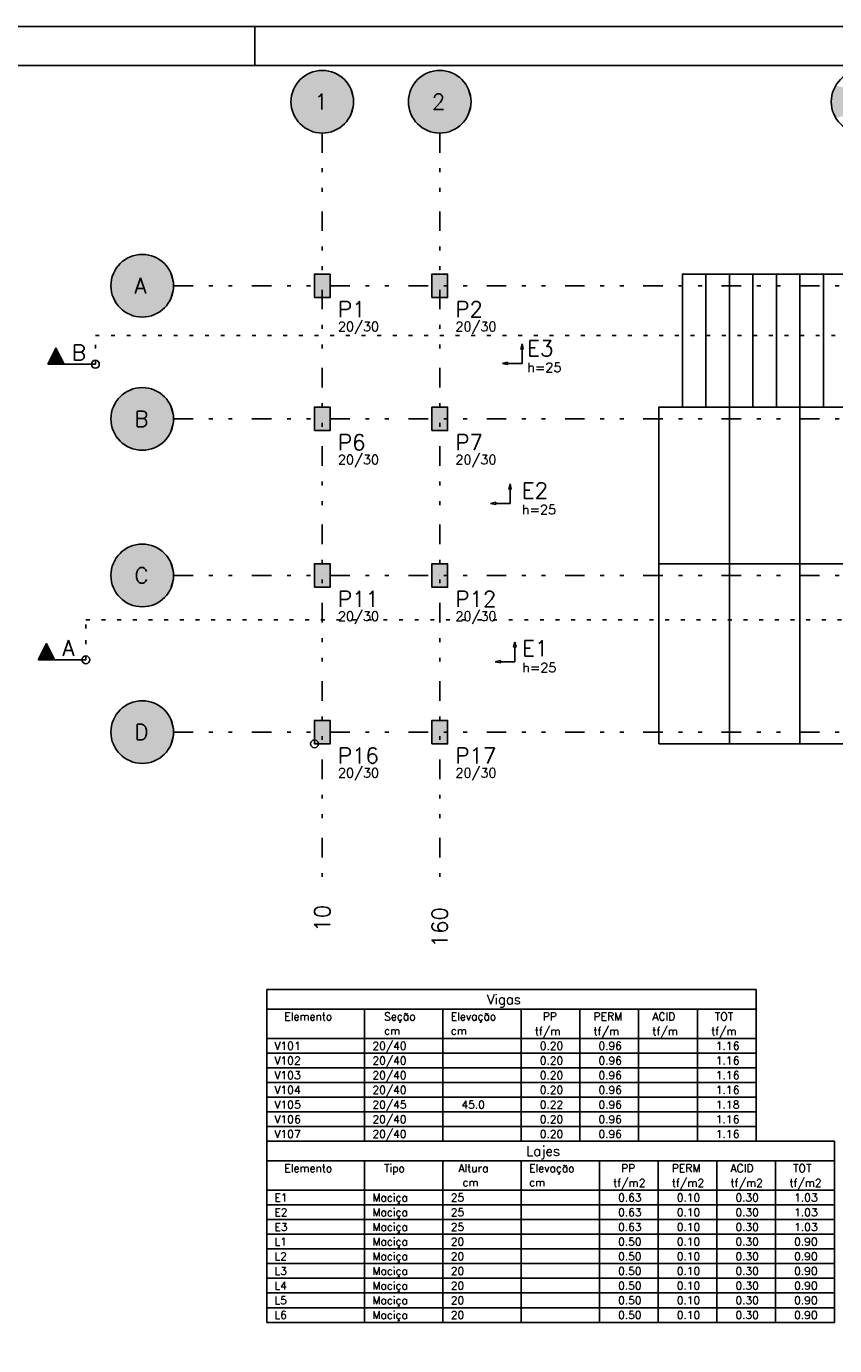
# Model space of a CAD drawing. Extents: x 0 to 84.1, y 0 to 59.4.
# Tile 8 of 9: x 41.3 to 61.9, y 25.7 to 59.4. Entities that reach past the tile are written whole.
import ezdxf

# ---------------------------------------------------------------- set-up
doc = ezdxf.new("R2010")
doc.units = 0
doc.header["$MEASUREMENT"] = 0
doc.linetypes.add('ESTILO_TQS_0002', pattern=[0.4, 0.1, -0.3])
doc.linetypes.add('ESTILO_TQS_0004', pattern=[2, 0.5, -0.4, 0.1, -0.4, 0.1, -0.5])
for name, color, linetype in [('1', 1, 'CONTINUOUS'), ('2', 2, 'CONTINUOUS'), ('3', 3, 'CONTINUOUS'), ('4', 4, 'CONTINUOUS'), ('6', 6, 'CONTINUOUS'), ('9', 9, 'CONTINUOUS')]:
    doc.layers.add(name, color=color, linetype=linetype)
doc.styles.get("Standard").update_dxf_attribs({"font": 'ROMANS.SHX'})

msp = doc.modelspace()

# ---------------------------------------------------------------- linework, layer by layer
at = {"layer": '1', "linetype": 'ESTILO_TQS_0004'}
for p, q in [((48.82252, 56.67428), (48.82252, 37.47428)), ((51.82252, 56.67428), (51.82252, 37.47428)), ((45.02252, 52.77428), (78.62252, 52.77428)), ((45.02252, 49.37428), (78.62252, 49.37428)), ((45.02252, 45.37428), (78.62252, 45.37428)), ((45.02252, 41.37428), (78.62252, 41.37428))]:
    msp.add_line(p, q, dxfattribs=at)
at = {"layer": '1', "linetype": 'Continuous'}
for p, q in [((48.82252, 52.77428), (48.82252, 52.77428)), ((51.82252, 52.77428), (51.82252, 52.77428)), ((53.924751, 51.291676), (53.893863, 51.159268)), ((53.924751, 51.291676), (53.95564, 51.159268)), ((53.893863, 51.159268), (53.95564, 51.159268)), ((53.924751, 51.159268), (53.924751, 50.791676)), ((53.424751, 50.791676), (53.557159, 50.822562)), ((53.424751, 50.791676), (53.557159, 50.760791)), ((53.557159, 50.760791), (53.557159, 50.822562)), ((53.557159, 50.791676), (53.924751, 50.791676)), ((48.82252, 49.37428), (48.82252, 49.37428)), ((51.82252, 49.37428), (51.82252, 49.37428)), ((53.619431, 47.714933), (53.588543, 47.582525)), ((53.588543, 47.582525), (53.65032, 47.582525)), ((53.619431, 47.714933), (53.65032, 47.582525)), ((53.619431, 47.582525), (53.619431, 47.214933)), ((53.119431, 47.214933), (53.251839, 47.245819)), ((53.119431, 47.214933), (53.251839, 47.184048)), ((53.251839, 47.184048), (53.251839, 47.245819)), ((53.251839, 47.214933), (53.619431, 47.214933)), ((48.82252, 45.37428), (48.82252, 45.37428)), ((51.82252, 45.37428), (51.82252, 45.37428)), ((53.740659, 43.672077), (53.70977, 43.539669)), ((53.70977, 43.539669), (53.771547, 43.539669)), ((53.740659, 43.672077), (53.771547, 43.539669)), ((53.740659, 43.539669), (53.740659, 43.172077)), ((53.240659, 43.172077), (53.373067, 43.202963)), ((53.240659, 43.172077), (53.373067, 43.141192)), ((53.373067, 43.141192), (53.373067, 43.202963)), ((53.373067, 43.172077), (53.740659, 43.172077)), ((48.82252, 41.37428), (48.82252, 41.37428)), ((51.82252, 41.37428), (51.82252, 41.37428)), ((47.402094, 34.797054), (47.402094, 33.547054)), ((47.402094, 34.797054), (59.902094, 34.797054)), ((59.902094, 34.797054), (59.902094, 33.547054)), ((47.402094, 34.297054), (59.902094, 34.297054)), ((49.902094, 34.297054), (49.902094, 33.547054)), ((51.902094, 34.297054), (51.902094, 33.547054)), ((53.902094, 34.297054), (53.902094, 33.547054)), ((55.402094, 34.297054), (55.402094, 33.547054)), ((56.902094, 34.297054), (56.902094, 33.547054)), ((58.402094, 34.297054), (58.402094, 33.547054)), ((47.402094, 33.547054), (59.902094, 33.547054)), ((47.402094, 33.172054), (47.402094, 33.547054)), ((49.902094, 33.547054), (49.902094, 33.172054)), ((51.902094, 33.547054), (51.902094, 33.172054)), ((53.902094, 33.547054), (53.902094, 33.172054)), ((55.402094, 33.547054), (55.402094, 33.172054)), ((56.902094, 33.547054), (56.902094, 33.172054)), ((58.402094, 33.547054), (58.402094, 33.172054)), ((59.902094, 33.547054), (59.902094, 33.172054)), ((47.402094, 33.172054), (59.902094, 33.172054)), ((47.402094, 32.797054), (47.402094, 33.172054)), ((49.902094, 33.172054), (49.902094, 32.797054)), ((51.902094, 33.172054), (51.902094, 32.797054)), ((53.902094, 33.172054), (53.902094, 32.797054)), ((55.402094, 33.172054), (55.402094, 32.797054)), ((56.902094, 33.172054), (56.902094, 32.797054)), ((58.402094, 33.172054), (58.402094, 32.797054)), ((59.902094, 33.172054), (59.902094, 32.797054)), ((47.402094, 32.797054), (59.902094, 32.797054)), ((47.402094, 32.422054), (47.402094, 32.797054)), ((49.902094, 32.797054), (49.902094, 32.422054)), ((51.902094, 32.797054), (51.902094, 32.422054)), ((53.902094, 32.797054), (53.902094, 32.422054)), ((55.402094, 32.797054), (55.402094, 32.422054)), ((56.902094, 32.797054), (56.902094, 32.422054)), ((58.402094, 32.797054), (58.402094, 32.422054)), ((59.902094, 32.797054), (59.902094, 32.422054)), ((47.402094, 32.422054), (59.902094, 32.422054)), ((47.402094, 32.047054), (47.402094, 32.422054)), ((49.902094, 32.422054), (49.902094, 32.047054)), ((51.902094, 32.422054), (51.902094, 32.047054)), ((53.902094, 32.422054), (53.902094, 32.047054)), ((55.402094, 32.422054), (55.402094, 32.047054)), ((56.902094, 32.422054), (56.902094, 32.047054)), ((58.402094, 32.422054), (58.402094, 32.047054)), ((59.902094, 32.422054), (59.902094, 32.047054)), ((47.402094, 32.047054), (59.902094, 32.047054)), ((47.402094, 31.672054), (47.402094, 32.047054)), ((49.902094, 32.047054), (49.902094, 31.672054)), ((51.902094, 32.047054), (51.902094, 31.672054)), ((53.902094, 32.047054), (53.902094, 31.672054)), ((55.402094, 32.047054), (55.402094, 31.672054)), ((56.902094, 32.047054), (56.902094, 31.672054)), ((58.402094, 32.047054), (58.402094, 31.672054)), ((59.902094, 32.047054), (59.902094, 31.672054)), ((47.402094, 31.672054), (59.902094, 31.672054)), ((47.402094, 31.297054), (47.402094, 31.672054)), ((49.902094, 31.672054), (49.902094, 31.297054)), ((51.902094, 31.672054), (51.902094, 31.297054)), ((53.902094, 31.672054), (53.902094, 31.297054)), ((55.402094, 31.672054), (55.402094, 31.297054)), ((56.902094, 31.672054), (56.902094, 31.297054)), ((58.402094, 31.672054), (58.402094, 31.297054)), ((59.902094, 31.672054), (59.902094, 31.297054)), ((47.402094, 31.297054), (59.902094, 31.297054)), ((47.402094, 30.922054), (47.402094, 31.297054)), ((49.902094, 31.297054), (49.902094, 30.922054)), ((51.902094, 31.297054), (51.902094, 30.922054)), ((53.902094, 31.297054), (53.902094, 30.922054)), ((55.402094, 31.297054), (55.402094, 30.922054)), ((56.902094, 31.297054), (56.902094, 30.922054)), ((58.402094, 31.297054), (58.402094, 30.922054)), ((59.902094, 31.297054), (59.902094, 30.922054)), ((47.402094, 30.922054), (59.902094, 30.922054)), ((47.402094, 30.922054), (47.402094, 29.672054)), ((47.402094, 30.922054), (61.902094, 30.922054)), ((61.902094, 30.922054), (61.902094, 29.672054)), ((47.402094, 30.422054), (61.902094, 30.422054)), ((49.902094, 30.422054), (49.902094, 29.672054)), ((51.902094, 30.422054), (51.902094, 29.672054)), ((53.902094, 30.422054), (53.902094, 29.672054)), ((55.902094, 30.422054), (55.902094, 29.672054)), ((57.402094, 30.422054), (57.402094, 29.672054)), ((58.902094, 30.422054), (58.902094, 29.672054)), ((60.402094, 30.422054), (60.402094, 29.672054)), ((47.402094, 29.672054), (61.902094, 29.672054)), ((47.402094, 29.297054), (47.402094, 29.672054)), ((49.902094, 29.672054), (49.902094, 29.297054)), ((51.902094, 29.672054), (51.902094, 29.297054)), ((53.902094, 29.672054), (53.902094, 29.297054)), ((55.902094, 29.672054), (55.902094, 29.297054)), ((57.402094, 29.672054), (57.402094, 29.297054)), ((58.902094, 29.672054), (58.902094, 29.297054)), ((60.402094, 29.672054), (60.402094, 29.297054)), ((61.902094, 29.672054), (61.902094, 29.297054)), ((47.402094, 29.297054), (61.902094, 29.297054)), ((47.402094, 28.922054), (47.402094, 29.297054)), ((49.902094, 29.297054), (49.902094, 28.922054)), ((51.902094, 29.297054), (51.902094, 28.922054)), ((53.902094, 29.297054), (53.902094, 28.922054)), ((55.902094, 29.297054), (55.902094, 28.922054)), ((57.402094, 29.297054), (57.402094, 28.922054)), ((58.902094, 29.297054), (58.902094, 28.922054)), ((60.402094, 29.297054), (60.402094, 28.922054)), ((61.902094, 29.297054), (61.902094, 28.922054)), ((47.402094, 28.922054), (61.902094, 28.922054)), ((47.402094, 28.547054), (47.402094, 28.922054)), ((49.902094, 28.922054), (49.902094, 28.547054)), ((51.902094, 28.922054), (51.902094, 28.547054)), ((53.902094, 28.922054), (53.902094, 28.547054)), ((55.902094, 28.922054), (55.902094, 28.547054)), ((57.402094, 28.922054), (57.402094, 28.547054)), ((58.902094, 28.922054), (58.902094, 28.547054)), ((60.402094, 28.922054), (60.402094, 28.547054)), ((61.902094, 28.922054), (61.902094, 28.547054)), ((47.402094, 28.547054), (61.902094, 28.547054)), ((47.402094, 28.172054), (47.402094, 28.547054)), ((49.902094, 28.547054), (49.902094, 28.172054)), ((51.902094, 28.547054), (51.902094, 28.172054)), ((53.902094, 28.547054), (53.902094, 28.172054)), ((55.902094, 28.547054), (55.902094, 28.172054)), ((57.402094, 28.547054), (57.402094, 28.172054)), ((58.902094, 28.547054), (58.902094, 28.172054)), ((60.402094, 28.547054), (60.402094, 28.172054)), ((61.902094, 28.547054), (61.902094, 28.172054)), ((47.402094, 28.172054), (61.902094, 28.172054)), ((47.402094, 27.797054), (47.402094, 28.172054)), ((49.902094, 28.172054), (49.902094, 27.797054)), ((51.902094, 28.172054), (51.902094, 27.797054)), ((53.902094, 28.172054), (53.902094, 27.797054)), ((55.902094, 28.172054), (55.902094, 27.797054)), ((57.402094, 28.172054), (57.402094, 27.797054)), ((58.902094, 28.172054), (58.902094, 27.797054)), ((60.402094, 28.172054), (60.402094, 27.797054)), ((61.902094, 28.172054), (61.902094, 27.797054)), ((47.402094, 27.797054), (61.902094, 27.797054)), ((47.402094, 27.422054), (47.402094, 27.797054)), ((49.902094, 27.797054), (49.902094, 27.422054)), ((51.902094, 27.797054), (51.902094, 27.422054)), ((53.902094, 27.797054), (53.902094, 27.422054)), ((55.902094, 27.797054), (55.902094, 27.422054)), ((57.402094, 27.797054), (57.402094, 27.422054)), ((58.902094, 27.797054), (58.902094, 27.422054)), ((60.402094, 27.797054), (60.402094, 27.422054)), ((61.902094, 27.797054), (61.902094, 27.422054)), ((47.402094, 27.422054), (61.902094, 27.422054)), ((47.402094, 27.047054), (47.402094, 27.422054)), ((49.902094, 27.422054), (49.902094, 27.047054)), ((51.902094, 27.422054), (51.902094, 27.047054)), ((53.902094, 27.422054), (53.902094, 27.047054)), ((55.902094, 27.422054), (55.902094, 27.047054)), ((57.402094, 27.422054), (57.402094, 27.047054)), ((58.902094, 27.422054), (58.902094, 27.047054)), ((60.402094, 27.422054), (60.402094, 27.047054)), ((61.902094, 27.422054), (61.902094, 27.047054)), ((47.402094, 27.047054), (61.902094, 27.047054)), ((47.402094, 26.672054), (47.402094, 27.047054)), ((49.902094, 27.047054), (49.902094, 26.672054)), ((51.902094, 27.047054), (51.902094, 26.672054)), ((53.902094, 27.047054), (53.902094, 26.672054)), ((55.902094, 27.047054), (55.902094, 26.672054)), ((57.402094, 27.047054), (57.402094, 26.672054)), ((58.902094, 27.047054), (58.902094, 26.672054)), ((60.402094, 27.047054), (60.402094, 26.672054)), ((61.902094, 27.047054), (61.902094, 26.672054)), ((47.402094, 26.672054), (61.902094, 26.672054)), ((47.402094, 26.297054), (47.402094, 26.672054)), ((49.902094, 26.672054), (49.902094, 26.297054)), ((51.902094, 26.672054), (51.902094, 26.297054)), ((53.902094, 26.672054), (53.902094, 26.297054)), ((55.902094, 26.672054), (55.902094, 26.297054)), ((57.402094, 26.672054), (57.402094, 26.297054)), ((58.902094, 26.672054), (58.902094, 26.297054)), ((60.402094, 26.672054), (60.402094, 26.297054)), ((61.902094, 26.672054), (61.902094, 26.297054)), ((47.402094, 26.297054), (61.902094, 26.297054))]:
    msp.add_line(p, q, dxfattribs=at)
for points in [[(58.02252, 49.67428), (58.02252, 53.07428), (58.62252, 53.07428), (58.62252, 49.67428), (58.02252, 49.67428)], [(58.62252, 49.67428), (58.62252, 53.07428), (59.22252, 53.07428), (59.22252, 49.67428), (58.62252, 49.67428)], [(59.22252, 49.67428), (59.22252, 53.07428), (59.82252, 53.07428), (59.82252, 49.67428), (59.22252, 49.67428)], [(59.82252, 49.67428), (59.82252, 53.07428), (60.42252, 53.07428), (60.42252, 49.67428), (59.82252, 49.67428)], [(60.42252, 49.67428), (60.42252, 53.07428), (61.02252, 53.07428), (61.02252, 49.67428), (60.42252, 49.67428)], [(61.02252, 49.67428), (61.02252, 53.07428), (61.62252, 53.07428), (61.62252, 49.67428), (61.02252, 49.67428)], [(61.62252, 49.67428), (61.62252, 53.07428), (62.22252, 53.07428), (62.22252, 49.67428), (61.62252, 49.67428)], [(57.42252, 45.67428), (57.42252, 49.67428), (59.22252, 49.67428), (59.22252, 45.67428), (57.42252, 45.67428)], [(59.22252, 45.67428), (59.22252, 49.67428), (61.02252, 49.67428), (61.02252, 45.67428), (59.22252, 45.67428)], [(61.02252, 45.67428), (61.02252, 49.67428), (62.82252, 49.67428), (62.82252, 45.67428), (61.02252, 45.67428)], [(57.42252, 41.07428), (57.42252, 45.67428), (59.22252, 45.67428), (59.22252, 41.07428), (57.42252, 41.07428)], [(59.22252, 41.07428), (59.22252, 45.67428), (61.02252, 45.67428), (61.02252, 41.07428), (59.22252, 41.07428)], [(61.02252, 41.07428), (61.02252, 45.67428), (62.82252, 45.67428), (62.82252, 41.07428), (61.02252, 41.07428)]]:
    msp.add_lwpolyline(points, dxfattribs=at)
for centre in [(43.02677, 50.770008), (42.783258, 43.221124), (48.62252, 41.07428), (48.62252, 41.07428)]:
    msp.add_circle(centre, 0.1, dxfattribs=at)
at = {"layer": '2', "linetype": 'Continuous'}
for p, q in [((84.100006, 59.400002), (0, 59.400002)), ((47.100006, 58.400002), (47.100006, 59.400002))]:
    msp.add_line(p, q, dxfattribs=at)
msp.add_lwpolyline([(83.100006, 1), (2.5, 1), (2.5, 58.400002), (83.100006, 58.400002), (83.100006, 1)], dxfattribs=at)
for centre in [(48.82252, 57.47428), (51.82252, 57.47428), (62.62252, 57.47428), (44.22252, 52.77428), (44.22252, 49.37428), (44.22252, 45.37428), (44.22252, 41.37428)]:
    msp.add_circle(centre, 0.8, dxfattribs=at)
at = {"layer": '3', "linetype": 'ESTILO_TQS_0002'}
for p, q in [((43.02677, 51.500545), (81.745237, 51.500545)), ((43.02677, 50.770008), (43.02677, 51.500545)), ((42.783258, 44.243876), (81.696534, 44.243876)), ((42.783258, 43.221124), (42.783258, 44.243876))]:
    msp.add_line(p, q, dxfattribs=at)
at = {"layer": '3', "linetype": 'Continuous'}
for p, q in [((41.810815, 50.770008), (42.018231, 51.18484)), ((41.813636, 50.771746), (42.018231, 51.180938)), ((41.876588, 50.897648), (42.159875, 50.897648)), ((41.892545, 50.929559), (42.143919, 50.929559)), ((41.9085, 50.961469), (42.127964, 50.961469)), ((41.924359, 50.99319), (42.11201, 50.993377)), ((41.940409, 51.025289), (42.096054, 51.025289)), ((41.956363, 51.057199), (42.080099, 51.057199)), ((41.972317, 51.089109), (42.064144, 51.089109)), ((41.988273, 51.12102), (42.048189, 51.12102)), ((42.004227, 51.15293), (42.032234, 51.15293)), ((42.018231, 51.18484), (42.224778, 50.771746)), ((42.018231, 51.180937), (42.222827, 50.771747)), ((43.02677, 50.770008), (41.810815, 50.770008)), ((41.813636, 50.771747), (43.02677, 50.771747)), ((41.828722, 50.801918), (42.207741, 50.801918)), ((41.844678, 50.833828), (42.191786, 50.833828)), ((41.860633, 50.865738), (42.17583, 50.865738)), ((41.567303, 43.221124), (41.774718, 43.635956)), ((41.570124, 43.222862), (41.774718, 43.632054)), ((41.696897, 43.476405), (41.852542, 43.476405)), ((41.712851, 43.508315), (41.836587, 43.508315)), ((41.728805, 43.540225), (41.820632, 43.540225)), ((41.74476, 43.572136), (41.804677, 43.572136)), ((41.760715, 43.604046), (41.788722, 43.604046)), ((41.774718, 43.635956), (41.981265, 43.222862)), ((41.774718, 43.632053), (41.979314, 43.222863)), ((42.783258, 43.221124), (41.567303, 43.221124)), ((41.570124, 43.222863), (42.783258, 43.222863)), ((41.58521, 43.253034), (41.964229, 43.253034)), ((41.601166, 43.284944), (41.948273, 43.284944)), ((41.617121, 43.316854), (41.932318, 43.316854)), ((41.633076, 43.348764), (41.916362, 43.348764)), ((41.649033, 43.380675), (41.900406, 43.380675)), ((41.664988, 43.412585), (41.884451, 43.412585)), ((41.680846, 43.444306), (41.868497, 43.444493))]:
    msp.add_line(p, q, dxfattribs=at)
for points in [[(41.813636, 50.771747), (42.018231, 51.180937), (42.222827, 50.771747), (41.813636, 50.771747)], [(41.570124, 43.222863), (41.774718, 43.632053), (41.979314, 43.222863), (41.570124, 43.222863)]]:
    msp.add_lwpolyline(points, dxfattribs=at)
at = {"layer": '6', "linetype": 'Continuous'}
for points in [[(48.62252, 52.47428), (49.02252, 52.47428), (49.02252, 53.07428), (48.62252, 53.07428), (48.62252, 52.47428)], [(51.62252, 52.47428), (52.02252, 52.47428), (52.02252, 53.07428), (51.62252, 53.07428), (51.62252, 52.47428)], [(48.62252, 49.07428), (49.02252, 49.07428), (49.02252, 49.67428), (48.62252, 49.67428), (48.62252, 49.07428)], [(51.62252, 49.07428), (52.02252, 49.07428), (52.02252, 49.67428), (51.62252, 49.67428), (51.62252, 49.07428)], [(48.62252, 45.07428), (49.02252, 45.07428), (49.02252, 45.67428), (48.62252, 45.67428), (48.62252, 45.07428)], [(51.62252, 45.07428), (52.02252, 45.07428), (52.02252, 45.67428), (51.62252, 45.67428), (51.62252, 45.07428)], [(48.62252, 41.07428), (49.02252, 41.07428), (49.02252, 41.67428), (48.62252, 41.67428), (48.62252, 41.07428)], [(51.62252, 41.07428), (52.02252, 41.07428), (52.02252, 41.67428), (51.62252, 41.67428), (51.62252, 41.07428)]]:
    msp.add_lwpolyline(points, dxfattribs=at)
at = {"layer": '9', "linetype": 'Continuous'}
for points in [[(49.62252, 57.47428), (48.201951, 57.97915), (48.138984, 57.889947)], [(49.62252, 57.47428), (48.276477, 58.058949), (48.201951, 57.97915)], [(49.62252, 57.47428), (48.361176, 58.127856), (48.276477, 58.058949)], [(49.62252, 57.47428), (48.454468, 58.184588), (48.361176, 58.127856)], [(49.62252, 57.47428), (48.554616, 58.228089), (48.454468, 58.184588)], [(49.62252, 57.47428), (48.659755, 58.257547), (48.554616, 58.228089)], [(49.62252, 57.47428), (48.767926, 58.272415), (48.659755, 58.257547)], [(49.62252, 57.47428), (48.877114, 58.272415), (48.767926, 58.272415)], [(49.62252, 57.47428), (48.985285, 58.257547), (48.877114, 58.272415)], [(49.62252, 57.47428), (49.090424, 58.228089), (48.985285, 58.257547)], [(49.62252, 57.47428), (49.190572, 58.184588), (49.090424, 58.228089)], [(49.62252, 57.47428), (49.283864, 58.127856), (49.190572, 58.184588)], [(49.62252, 57.47428), (49.368563, 58.058949), (49.283864, 58.127856)], [(49.62252, 57.47428), (49.443089, 57.97915), (49.368563, 58.058949)], [(49.62252, 57.47428), (49.506056, 57.889947), (49.443089, 57.97915)], [(52.62252, 57.47428), (51.201951, 57.97915), (51.138984, 57.889947)], [(52.62252, 57.47428), (51.276477, 58.058949), (51.201951, 57.97915)], [(52.62252, 57.47428), (51.361176, 58.127856), (51.276477, 58.058949)], [(52.62252, 57.47428), (51.454468, 58.184588), (51.361176, 58.127856)], [(52.62252, 57.47428), (51.554616, 58.228089), (51.454468, 58.184588)], [(52.62252, 57.47428), (51.659755, 58.257547), (51.554616, 58.228089)], [(52.62252, 57.47428), (51.767926, 58.272415), (51.659755, 58.257547)], [(52.62252, 57.47428), (51.877114, 58.272415), (51.767926, 58.272415)], [(52.62252, 57.47428), (51.985285, 58.257547), (51.877114, 58.272415)], [(52.62252, 57.47428), (52.090424, 58.228089), (51.985285, 58.257547)], [(52.62252, 57.47428), (52.190572, 58.184588), (52.090424, 58.228089)], [(52.62252, 57.47428), (52.283864, 58.127856), (52.190572, 58.184588)], [(52.62252, 57.47428), (52.368563, 58.058949), (52.283864, 58.127856)], [(52.62252, 57.47428), (52.443089, 57.97915), (52.368563, 58.058949)], [(52.62252, 57.47428), (52.506056, 57.889947), (52.443089, 57.97915)], [(49.62252, 57.47428), (48.052186, 57.690117), (48.029971, 57.583213)], [(49.62252, 57.47428), (48.088751, 57.793001), (48.052186, 57.690117)], [(49.62252, 57.47428), (48.138984, 57.889947), (48.088751, 57.793001)], [(49.62252, 57.47428), (49.556289, 57.793001), (49.506056, 57.889947)], [(49.62252, 57.47428), (49.592854, 57.690117), (49.556289, 57.793001)], [(49.62252, 57.47428), (49.615069, 57.583213), (49.592854, 57.690117)], [(52.62252, 57.47428), (51.052186, 57.690117), (51.029971, 57.583213)], [(52.62252, 57.47428), (51.088751, 57.793001), (51.052186, 57.690117)], [(52.62252, 57.47428), (51.138984, 57.889947), (51.088751, 57.793001)], [(52.62252, 57.47428), (52.556289, 57.793001), (52.506056, 57.889947)], [(52.62252, 57.47428), (52.592854, 57.690117), (52.556289, 57.793001)], [(52.62252, 57.47428), (52.615069, 57.583213), (52.592854, 57.690117)], [(63.42252, 57.47428), (61.852186, 57.690117), (61.829971, 57.583213)], [(63.42252, 57.47428), (61.888751, 57.793001), (61.852186, 57.690117)], [(63.42252, 57.47428), (61.938984, 57.889947), (61.888751, 57.793001)], [(49.62252, 57.47428), (48.029971, 57.583213), (48.02252, 57.47428)], [(49.62252, 57.47428), (48.02252, 57.47428), (48.029971, 57.365347)], [(49.62252, 57.47428), (48.029971, 57.365347), (48.052186, 57.258443)], [(49.62252, 57.47428), (48.052186, 57.258443), (48.088751, 57.155559)], [(49.62252, 57.47428), (48.088751, 57.155559), (48.138984, 57.058613)], [(49.62252, 57.47428), (48.138984, 57.058613), (48.201951, 56.96941)], [(49.62252, 57.47428), (48.201951, 56.96941), (48.276477, 56.889611)], [(49.62252, 57.47428), (48.276477, 56.889611), (48.361176, 56.820704)], [(49.62252, 57.47428), (48.361176, 56.820704), (48.454468, 56.763972)], [(49.62252, 57.47428), (48.454468, 56.763972), (48.554616, 56.720471)], [(49.62252, 57.47428), (48.554616, 56.720471), (48.659755, 56.691013)], [(49.62252, 57.47428), (48.659755, 56.691013), (48.767926, 56.676145)], [(49.62252, 57.47428), (48.767926, 56.676145), (48.877114, 56.676145)], [(49.62252, 57.47428), (48.877114, 56.676145), (48.985285, 56.691013)], [(49.62252, 57.47428), (48.985285, 56.691013), (49.090424, 56.720471)], [(49.62252, 57.47428), (49.090424, 56.720471), (49.190572, 56.763972)], [(49.62252, 57.47428), (49.190572, 56.763972), (49.283864, 56.820704)], [(49.62252, 57.47428), (49.283864, 56.820704), (49.368563, 56.889611)], [(49.62252, 57.47428), (49.368563, 56.889611), (49.443089, 56.96941)], [(49.62252, 57.47428), (49.443089, 56.96941), (49.506056, 57.058613)], [(49.62252, 57.47428), (49.506056, 57.058613), (49.556289, 57.155559)], [(49.62252, 57.47428), (49.556289, 57.155559), (49.592854, 57.258443)], [(49.62252, 57.47428), (49.592854, 57.258443), (49.615069, 57.365347)], [(49.62252, 57.47428), (49.615069, 57.365347), (49.62252, 57.47428)], [(52.62252, 57.47428), (51.029971, 57.583213), (51.02252, 57.47428)], [(52.62252, 57.47428), (51.02252, 57.47428), (51.029971, 57.365347)], [(52.62252, 57.47428), (51.029971, 57.365347), (51.052186, 57.258443)], [(52.62252, 57.47428), (51.052186, 57.258443), (51.088751, 57.155559)], [(52.62252, 57.47428), (51.088751, 57.155559), (51.138984, 57.058613)], [(52.62252, 57.47428), (51.138984, 57.058613), (51.201951, 56.96941)], [(52.62252, 57.47428), (51.201951, 56.96941), (51.276477, 56.889611)], [(52.62252, 57.47428), (51.276477, 56.889611), (51.361176, 56.820704)], [(52.62252, 57.47428), (51.361176, 56.820704), (51.454468, 56.763972)], [(52.62252, 57.47428), (51.454468, 56.763972), (51.554616, 56.720471)], [(52.62252, 57.47428), (51.554616, 56.720471), (51.659755, 56.691013)], [(52.62252, 57.47428), (51.659755, 56.691013), (51.767926, 56.676145)], [(52.62252, 57.47428), (51.767926, 56.676145), (51.877114, 56.676145)], [(52.62252, 57.47428), (51.877114, 56.676145), (51.985285, 56.691013)], [(52.62252, 57.47428), (51.985285, 56.691013), (52.090424, 56.720471)], [(52.62252, 57.47428), (52.090424, 56.720471), (52.190572, 56.763972)], [(52.62252, 57.47428), (52.190572, 56.763972), (52.283864, 56.820704)], [(52.62252, 57.47428), (52.283864, 56.820704), (52.368563, 56.889611)], [(52.62252, 57.47428), (52.368563, 56.889611), (52.443089, 56.96941)], [(52.62252, 57.47428), (52.443089, 56.96941), (52.506056, 57.058613)], [(52.62252, 57.47428), (52.506056, 57.058613), (52.556289, 57.155559)], [(52.62252, 57.47428), (52.556289, 57.155559), (52.592854, 57.258443)], [(52.62252, 57.47428), (52.592854, 57.258443), (52.615069, 57.365347)], [(52.62252, 57.47428), (52.615069, 57.365347), (52.62252, 57.47428)], [(63.42252, 57.47428), (61.829971, 57.583213), (61.82252, 57.47428)], [(63.42252, 57.47428), (61.82252, 57.47428), (61.829971, 57.365347)], [(63.42252, 57.47428), (61.829971, 57.365347), (61.852186, 57.258443)], [(63.42252, 57.47428), (61.852186, 57.258443), (61.888751, 57.155559)], [(63.42252, 57.47428), (61.888751, 57.155559), (61.938984, 57.058613)], [(45.02252, 52.77428), (43.601951, 53.27915), (43.538984, 53.189947)], [(45.02252, 52.77428), (43.676477, 53.358949), (43.601951, 53.27915)], [(45.02252, 52.77428), (43.761176, 53.427856), (43.676477, 53.358949)], [(45.02252, 52.77428), (43.854468, 53.484588), (43.761176, 53.427856)], [(45.02252, 52.77428), (43.954616, 53.528089), (43.854468, 53.484588)], [(45.02252, 52.77428), (44.059755, 53.557547), (43.954616, 53.528089)], [(45.02252, 52.77428), (44.167926, 53.572415), (44.059755, 53.557547)], [(45.02252, 52.77428), (44.277114, 53.572415), (44.167926, 53.572415)], [(45.02252, 52.77428), (44.385285, 53.557547), (44.277114, 53.572415)], [(45.02252, 52.77428), (44.490424, 53.528089), (44.385285, 53.557547)], [(45.02252, 52.77428), (44.590572, 53.484588), (44.490424, 53.528089)], [(45.02252, 52.77428), (44.683864, 53.427856), (44.590572, 53.484588)], [(45.02252, 52.77428), (44.768563, 53.358949), (44.683864, 53.427856)], [(45.02252, 52.77428), (44.843089, 53.27915), (44.768563, 53.358949)], [(45.02252, 52.77428), (44.906056, 53.189947), (44.843089, 53.27915)], [(45.02252, 52.77428), (43.452186, 52.990117), (43.429971, 52.883213)], [(45.02252, 52.77428), (43.488751, 53.093001), (43.452186, 52.990117)], [(45.02252, 52.77428), (43.538984, 53.189947), (43.488751, 53.093001)], [(45.02252, 52.77428), (44.956289, 53.093001), (44.906056, 53.189947)], [(45.02252, 52.77428), (44.992854, 52.990117), (44.956289, 53.093001)], [(45.02252, 52.77428), (45.015069, 52.883213), (44.992854, 52.990117)], [(48.62252, 52.47428), (49.02252, 52.47428), (49.02252, 53.07428)], [(48.62252, 52.47428), (49.02252, 53.07428), (48.62252, 53.07428)], [(48.62252, 52.47428), (48.62252, 53.07428), (48.62252, 52.47428)], [(51.62252, 52.47428), (52.02252, 52.47428), (52.02252, 53.07428)], [(51.62252, 52.47428), (52.02252, 53.07428), (51.62252, 53.07428)], [(51.62252, 52.47428), (51.62252, 53.07428), (51.62252, 52.47428)], [(45.02252, 52.77428), (43.429971, 52.883213), (43.42252, 52.77428)], [(45.02252, 52.77428), (43.42252, 52.77428), (43.429971, 52.665347)], [(45.02252, 52.77428), (43.429971, 52.665347), (43.452186, 52.558443)], [(45.02252, 52.77428), (43.452186, 52.558443), (43.488751, 52.455559)], [(45.02252, 52.77428), (43.488751, 52.455559), (43.538984, 52.358613)], [(45.02252, 52.77428), (43.538984, 52.358613), (43.601951, 52.26941)], [(45.02252, 52.77428), (43.601951, 52.26941), (43.676477, 52.189611)], [(45.02252, 52.77428), (43.676477, 52.189611), (43.761176, 52.120704)], [(45.02252, 52.77428), (43.761176, 52.120704), (43.854468, 52.063972)], [(45.02252, 52.77428), (43.854468, 52.063972), (43.954616, 52.020471)], [(45.02252, 52.77428), (43.954616, 52.020471), (44.059755, 51.991013)], [(45.02252, 52.77428), (44.059755, 51.991013), (44.167926, 51.976145)], [(45.02252, 52.77428), (44.167926, 51.976145), (44.277114, 51.976145)], [(45.02252, 52.77428), (44.277114, 51.976145), (44.385285, 51.991013)], [(45.02252, 52.77428), (44.385285, 51.991013), (44.490424, 52.020471)], [(45.02252, 52.77428), (44.490424, 52.020471), (44.590572, 52.063972)], [(45.02252, 52.77428), (44.590572, 52.063972), (44.683864, 52.120704)], [(45.02252, 52.77428), (44.683864, 52.120704), (44.768563, 52.189611)], [(45.02252, 52.77428), (44.768563, 52.189611), (44.843089, 52.26941)], [(45.02252, 52.77428), (44.843089, 52.26941), (44.906056, 52.358613)], [(45.02252, 52.77428), (44.906056, 52.358613), (44.956289, 52.455559)], [(45.02252, 52.77428), (44.956289, 52.455559), (44.992854, 52.558443)], [(45.02252, 52.77428), (44.992854, 52.558443), (45.015069, 52.665347)], [(45.02252, 52.77428), (45.015069, 52.665347), (45.02252, 52.77428)], [(45.02252, 49.37428), (43.601951, 49.87915), (43.538984, 49.789947)], [(45.02252, 49.37428), (43.676477, 49.958949), (43.601951, 49.87915)], [(45.02252, 49.37428), (43.761176, 50.027856), (43.676477, 49.958949)], [(45.02252, 49.37428), (43.854468, 50.084588), (43.761176, 50.027856)], [(45.02252, 49.37428), (43.954616, 50.128089), (43.854468, 50.084588)], [(45.02252, 49.37428), (44.059755, 50.157547), (43.954616, 50.128089)], [(45.02252, 49.37428), (44.167926, 50.172415), (44.059755, 50.157547)], [(45.02252, 49.37428), (44.277114, 50.172415), (44.167926, 50.172415)], [(45.02252, 49.37428), (44.385285, 50.157547), (44.277114, 50.172415)], [(45.02252, 49.37428), (44.490424, 50.128089), (44.385285, 50.157547)], [(45.02252, 49.37428), (44.590572, 50.084588), (44.490424, 50.128089)], [(45.02252, 49.37428), (44.683864, 50.027856), (44.590572, 50.084588)], [(45.02252, 49.37428), (44.768563, 49.958949), (44.683864, 50.027856)], [(45.02252, 49.37428), (44.843089, 49.87915), (44.768563, 49.958949)], [(45.02252, 49.37428), (44.906056, 49.789947), (44.843089, 49.87915)], [(45.02252, 49.37428), (43.452186, 49.590117), (43.429971, 49.483213)], [(45.02252, 49.37428), (43.488751, 49.693001), (43.452186, 49.590117)], [(45.02252, 49.37428), (43.538984, 49.789947), (43.488751, 49.693001)], [(45.02252, 49.37428), (44.956289, 49.693001), (44.906056, 49.789947)], [(45.02252, 49.37428), (44.992854, 49.590117), (44.956289, 49.693001)], [(45.02252, 49.37428), (45.015069, 49.483213), (44.992854, 49.590117)], [(48.62252, 49.07428), (49.02252, 49.07428), (49.02252, 49.67428)], [(48.62252, 49.07428), (49.02252, 49.67428), (48.62252, 49.67428)], [(48.62252, 49.07428), (48.62252, 49.67428), (48.62252, 49.07428)], [(51.62252, 49.07428), (52.02252, 49.07428), (52.02252, 49.67428)], [(51.62252, 49.07428), (52.02252, 49.67428), (51.62252, 49.67428)], [(51.62252, 49.07428), (51.62252, 49.67428), (51.62252, 49.07428)], [(45.02252, 49.37428), (43.429971, 49.483213), (43.42252, 49.37428)], [(45.02252, 49.37428), (43.42252, 49.37428), (43.429971, 49.265347)], [(45.02252, 49.37428), (43.429971, 49.265347), (43.452186, 49.158443)], [(45.02252, 49.37428), (43.452186, 49.158443), (43.488751, 49.055559)], [(45.02252, 49.37428), (43.488751, 49.055559), (43.538984, 48.958613)], [(45.02252, 49.37428), (43.538984, 48.958613), (43.601951, 48.86941)], [(45.02252, 49.37428), (43.601951, 48.86941), (43.676477, 48.789611)], [(45.02252, 49.37428), (43.676477, 48.789611), (43.761176, 48.720704)], [(45.02252, 49.37428), (43.761176, 48.720704), (43.854468, 48.663972)], [(45.02252, 49.37428), (43.854468, 48.663972), (43.954616, 48.620471)], [(45.02252, 49.37428), (43.954616, 48.620471), (44.059755, 48.591013)], [(45.02252, 49.37428), (44.059755, 48.591013), (44.167926, 48.576145)], [(45.02252, 49.37428), (44.167926, 48.576145), (44.277114, 48.576145)], [(45.02252, 49.37428), (44.277114, 48.576145), (44.385285, 48.591013)], [(45.02252, 49.37428), (44.385285, 48.591013), (44.490424, 48.620471)], [(45.02252, 49.37428), (44.490424, 48.620471), (44.590572, 48.663972)], [(45.02252, 49.37428), (44.590572, 48.663972), (44.683864, 48.720704)], [(45.02252, 49.37428), (44.683864, 48.720704), (44.768563, 48.789611)], [(45.02252, 49.37428), (44.768563, 48.789611), (44.843089, 48.86941)], [(45.02252, 49.37428), (44.843089, 48.86941), (44.906056, 48.958613)], [(45.02252, 49.37428), (44.906056, 48.958613), (44.956289, 49.055559)], [(45.02252, 49.37428), (44.956289, 49.055559), (44.992854, 49.158443)], [(45.02252, 49.37428), (44.992854, 49.158443), (45.015069, 49.265347)], [(45.02252, 49.37428), (45.015069, 49.265347), (45.02252, 49.37428)], [(45.02252, 45.37428), (44.167926, 46.172415), (44.059755, 46.157547)], [(45.02252, 45.37428), (44.277114, 46.172415), (44.167926, 46.172415)], [(45.02252, 45.37428), (44.385285, 46.157547), (44.277114, 46.172415)], [(45.02252, 45.37428), (43.601951, 45.87915), (43.538984, 45.789947)], [(45.02252, 45.37428), (43.676477, 45.958949), (43.601951, 45.87915)], [(45.02252, 45.37428), (43.761176, 46.027856), (43.676477, 45.958949)], [(45.02252, 45.37428), (43.854468, 46.084588), (43.761176, 46.027856)], [(45.02252, 45.37428), (43.954616, 46.128089), (43.854468, 46.084588)], [(45.02252, 45.37428), (44.059755, 46.157547), (43.954616, 46.128089)], [(45.02252, 45.37428), (44.490424, 46.128089), (44.385285, 46.157547)], [(45.02252, 45.37428), (44.590572, 46.084588), (44.490424, 46.128089)], [(45.02252, 45.37428), (44.683864, 46.027856), (44.590572, 46.084588)], [(45.02252, 45.37428), (44.768563, 45.958949), (44.683864, 46.027856)], [(45.02252, 45.37428), (44.843089, 45.87915), (44.768563, 45.958949)], [(45.02252, 45.37428), (44.906056, 45.789947), (44.843089, 45.87915)], [(45.02252, 45.37428), (43.452186, 45.590117), (43.429971, 45.483213)], [(45.02252, 45.37428), (43.488751, 45.693001), (43.452186, 45.590117)], [(45.02252, 45.37428), (43.538984, 45.789947), (43.488751, 45.693001)], [(45.02252, 45.37428), (44.956289, 45.693001), (44.906056, 45.789947)], [(45.02252, 45.37428), (44.992854, 45.590117), (44.956289, 45.693001)], [(45.02252, 45.37428), (45.015069, 45.483213), (44.992854, 45.590117)], [(48.62252, 45.07428), (49.02252, 45.07428), (49.02252, 45.67428)], [(48.62252, 45.07428), (49.02252, 45.67428), (48.62252, 45.67428)], [(48.62252, 45.07428), (48.62252, 45.67428), (48.62252, 45.07428)], [(51.62252, 45.07428), (52.02252, 45.07428), (52.02252, 45.67428)], [(51.62252, 45.07428), (52.02252, 45.67428), (51.62252, 45.67428)], [(51.62252, 45.07428), (51.62252, 45.67428), (51.62252, 45.07428)], [(45.02252, 45.37428), (43.429971, 45.483213), (43.42252, 45.37428)], [(45.02252, 45.37428), (43.42252, 45.37428), (43.429971, 45.265347)], [(45.02252, 45.37428), (43.429971, 45.265347), (43.452186, 45.158443)], [(45.02252, 45.37428), (43.452186, 45.158443), (43.488751, 45.055559)], [(45.02252, 45.37428), (43.488751, 45.055559), (43.538984, 44.958613)], [(45.02252, 45.37428), (43.538984, 44.958613), (43.601951, 44.86941)], [(45.02252, 45.37428), (43.601951, 44.86941), (43.676477, 44.789611)], [(45.02252, 45.37428), (43.676477, 44.789611), (43.761176, 44.720704)], [(45.02252, 45.37428), (43.761176, 44.720704), (43.854468, 44.663972)], [(45.02252, 45.37428), (43.854468, 44.663972), (43.954616, 44.620471)], [(45.02252, 45.37428), (43.954616, 44.620471), (44.059755, 44.591013)], [(45.02252, 45.37428), (44.059755, 44.591013), (44.167926, 44.576145)], [(45.02252, 45.37428), (44.167926, 44.576145), (44.277114, 44.576145)], [(45.02252, 45.37428), (44.277114, 44.576145), (44.385285, 44.591013)], [(45.02252, 45.37428), (44.385285, 44.591013), (44.490424, 44.620471)], [(45.02252, 45.37428), (44.490424, 44.620471), (44.590572, 44.663972)], [(45.02252, 45.37428), (44.590572, 44.663972), (44.683864, 44.720704)], [(45.02252, 45.37428), (44.683864, 44.720704), (44.768563, 44.789611)], [(45.02252, 45.37428), (44.768563, 44.789611), (44.843089, 44.86941)], [(45.02252, 45.37428), (44.843089, 44.86941), (44.906056, 44.958613)], [(45.02252, 45.37428), (44.906056, 44.958613), (44.956289, 45.055559)], [(45.02252, 45.37428), (44.956289, 45.055559), (44.992854, 45.158443)], [(45.02252, 45.37428), (44.992854, 45.158443), (45.015069, 45.265347)], [(45.02252, 45.37428), (45.015069, 45.265347), (45.02252, 45.37428)], [(45.02252, 41.37428), (43.954616, 42.128089), (43.854468, 42.084588)], [(45.02252, 41.37428), (44.059755, 42.157547), (43.954616, 42.128089)], [(45.02252, 41.37428), (44.167926, 42.172415), (44.059755, 42.157547)], [(45.02252, 41.37428), (44.277114, 42.172415), (44.167926, 42.172415)], [(45.02252, 41.37428), (44.385285, 42.157547), (44.277114, 42.172415)], [(45.02252, 41.37428), (44.490424, 42.128089), (44.385285, 42.157547)], [(45.02252, 41.37428), (44.590572, 42.084588), (44.490424, 42.128089)], [(45.02252, 41.37428), (43.538984, 41.789947), (43.488751, 41.693001)], [(45.02252, 41.37428), (43.601951, 41.87915), (43.538984, 41.789947)], [(45.02252, 41.37428), (43.676477, 41.958949), (43.601951, 41.87915)], [(45.02252, 41.37428), (43.761176, 42.027856), (43.676477, 41.958949)], [(45.02252, 41.37428), (43.854468, 42.084588), (43.761176, 42.027856)], [(45.02252, 41.37428), (44.683864, 42.027856), (44.590572, 42.084588)], [(45.02252, 41.37428), (44.768563, 41.958949), (44.683864, 42.027856)], [(45.02252, 41.37428), (44.843089, 41.87915), (44.768563, 41.958949)], [(45.02252, 41.37428), (44.906056, 41.789947), (44.843089, 41.87915)], [(45.02252, 41.37428), (44.956289, 41.693001), (44.906056, 41.789947)], [(45.02252, 41.37428), (43.429971, 41.483213), (43.42252, 41.37428)], [(45.02252, 41.37428), (43.452186, 41.590117), (43.429971, 41.483213)], [(45.02252, 41.37428), (43.488751, 41.693001), (43.452186, 41.590117)], [(45.02252, 41.37428), (44.992854, 41.590117), (44.956289, 41.693001)], [(45.02252, 41.37428), (45.015069, 41.483213), (44.992854, 41.590117)], [(48.62252, 41.07428), (49.02252, 41.07428), (49.02252, 41.67428)], [(48.62252, 41.07428), (49.02252, 41.67428), (48.62252, 41.67428)], [(48.62252, 41.07428), (48.62252, 41.67428), (48.62252, 41.07428)], [(51.62252, 41.07428), (52.02252, 41.07428), (52.02252, 41.67428)], [(51.62252, 41.07428), (52.02252, 41.67428), (51.62252, 41.67428)], [(51.62252, 41.07428), (51.62252, 41.67428), (51.62252, 41.07428)], [(45.02252, 41.37428), (43.42252, 41.37428), (43.429971, 41.265347)], [(45.02252, 41.37428), (43.429971, 41.265347), (43.452186, 41.158443)], [(45.02252, 41.37428), (43.452186, 41.158443), (43.488751, 41.055559)], [(45.02252, 41.37428), (43.488751, 41.055559), (43.538984, 40.958613)], [(45.02252, 41.37428), (43.538984, 40.958613), (43.601951, 40.86941)], [(45.02252, 41.37428), (43.601951, 40.86941), (43.676477, 40.789611)], [(45.02252, 41.37428), (43.676477, 40.789611), (43.761176, 40.720704)], [(45.02252, 41.37428), (43.761176, 40.720704), (43.854468, 40.663972)], [(45.02252, 41.37428), (43.854468, 40.663972), (43.954616, 40.620471)], [(45.02252, 41.37428), (43.954616, 40.620471), (44.059755, 40.591013)], [(45.02252, 41.37428), (44.059755, 40.591013), (44.167926, 40.576145)], [(45.02252, 41.37428), (44.167926, 40.576145), (44.277114, 40.576145)], [(45.02252, 41.37428), (44.277114, 40.576145), (44.385285, 40.591013)], [(45.02252, 41.37428), (44.385285, 40.591013), (44.490424, 40.620471)], [(45.02252, 41.37428), (44.490424, 40.620471), (44.590572, 40.663972)], [(45.02252, 41.37428), (44.590572, 40.663972), (44.683864, 40.720704)], [(45.02252, 41.37428), (44.683864, 40.720704), (44.768563, 40.789611)], [(45.02252, 41.37428), (44.768563, 40.789611), (44.843089, 40.86941)], [(45.02252, 41.37428), (44.843089, 40.86941), (44.906056, 40.958613)], [(45.02252, 41.37428), (44.906056, 40.958613), (44.956289, 41.055559)], [(45.02252, 41.37428), (44.956289, 41.055559), (44.992854, 41.158443)], [(45.02252, 41.37428), (44.992854, 41.158443), (45.015069, 41.265347)], [(45.02252, 41.37428), (45.015069, 41.265347), (45.02252, 41.37428)]]:
    msp.add_solid(points, dxfattribs=at)

# ---------------------------------------------------------------- texts
at = {"layer": '1', "linetype": 'Continuous'}
for s, p in [('10', (49.02252, 36.27428)), ('160', (52.02252, 35.87428))]:
    msp.add_text(s, height=0.4, rotation=90, dxfattribs=at).set_placement(p)
for s, height, p in [('Vigas', 0.25, (53.027094, 34.422054)), ('Elemento', 0.2, (47.852094, 34.009554)), ('Seção', 0.2, (50.402094, 34.009554)), ('Elevação', 0.2, (52.102094, 34.009554)), ('PP', 0.2, (54.452094, 34.009554)), ('PERM', 0.2, (55.752094, 34.009554)), ('ACID', 0.2, (57.252094, 34.009554)), ('TOT', 0.2, (58.852094, 34.009554)), ('cm', 0.2, (50.402094, 33.647054)), ('cm', 0.2, (52.102094, 33.647054)), ('tf/m', 0.2, (54.252094, 33.634554)), ('tf/m', 0.2, (55.752094, 33.634554)), ('tf/m', 0.2, (57.252094, 33.634554)), ('tf/m', 0.2, (58.752094, 33.634554)), ('V101', 0.2, (47.602094, 33.259554)), ('20/40', 0.2, (50.102094, 33.259554)), ('  0.20', 0.2, (54.102094, 33.259554)), ('  0.96', 0.2, (55.602094, 33.259554)), ('  1.16', 0.2, (58.602094, 33.259554)), ('V102', 0.2, (47.602094, 32.884554)), ('20/40', 0.2, (50.102094, 32.884554)), ('  0.20', 0.2, (54.102094, 32.884554)), ('  0.96', 0.2, (55.602094, 32.884554)), ('  1.16', 0.2, (58.602094, 32.884554)), ('V103', 0.2, (47.602094, 32.509554)), ('20/40', 0.2, (50.102094, 32.509554)), ('  0.20', 0.2, (54.102094, 32.509554)), ('  0.96', 0.2, (55.602094, 32.509554)), ('  1.16', 0.2, (58.602094, 32.509554)), ('20/40', 0.2, (50.102094, 32.134554)), ('V104', 0.2, (47.602094, 32.134554)), ('  0.20', 0.2, (54.102094, 32.134554)), ('  0.96', 0.2, (55.602094, 32.134554)), ('  1.16', 0.2, (58.602094, 32.134554)), ('V105', 0.2, (47.602094, 31.759554)), ('20/45', 0.2, (50.102094, 31.759554)), ('  45.0', 0.2, (52.102094, 31.759554)), ('  0.22', 0.2, (54.102094, 31.759554)), ('  0.96', 0.2, (55.602094, 31.759554)), ('  1.18', 0.2, (58.602094, 31.759554)), ('V106', 0.2, (47.602094, 31.384554)), ('20/40', 0.2, (50.102094, 31.384554)), ('  0.20', 0.2, (54.102094, 31.384554)), ('  0.96', 0.2, (55.602094, 31.384554)), ('  1.16', 0.2, (58.602094, 31.384554)), ('V107', 0.2, (47.602094, 31.009554)), ('20/40', 0.2, (50.102094, 31.009554)), ('  0.20', 0.2, (54.102094, 31.009554)), ('  0.96', 0.2, (55.602094, 31.009554)), ('  1.16', 0.2, (58.602094, 31.009554)), ('Lajes', 0.25, (54.027094, 30.547054)), ('Elemento', 0.2, (47.852094, 30.134554)), ('Tipo', 0.2, (50.402094, 30.134554)), ('Altura', 0.2, (52.302094, 30.134554)), ('Elevação', 0.2, (54.102094, 30.134554)), ('PP', 0.2, (56.452094, 30.134554)), ('PERM', 0.2, (57.752094, 30.134554)), ('ACID', 0.2, (59.252094, 30.134554)), ('TOT', 0.2, (60.852094, 30.134554)), ('cm', 0.2, (52.402094, 29.772054)), ('cm', 0.2, (54.102094, 29.772054)), ('tf/m2', 0.2, (56.252094, 29.759554)), ('tf/m2', 0.2, (57.752094, 29.759554)), ('tf/m2', 0.2, (59.252094, 29.759554)), ('tf/m2', 0.2, (60.752094, 29.759554)), ('E1', 0.2, (47.602094, 29.384554)), ('Maciça', 0.2, (50.102094, 29.384554)), ('25', 0.2, (52.102094, 29.384554)), ('  0.63', 0.2, (56.102094, 29.384554)), ('  0.10', 0.2, (57.602094, 29.384554)), ('  0.30', 0.2, (59.102094, 29.384554)), ('  1.03', 0.2, (60.602094, 29.384554)), ('E2', 0.2, (47.602094, 29.009554)), ('Maciça', 0.2, (50.102094, 29.009554)), ('25', 0.2, (52.102094, 29.009554)), ('  0.63', 0.2, (56.102094, 29.009554)), ('  0.10', 0.2, (57.602094, 29.009554)), ('  0.30', 0.2, (59.102094, 29.009554)), ('  1.03', 0.2, (60.602094, 29.009554)), ('E3', 0.2, (47.602094, 28.634554)), ('Maciça', 0.2, (50.102094, 28.634554)), ('25', 0.2, (52.102094, 28.634554)), ('  0.63', 0.2, (56.102094, 28.634554)), ('  0.10', 0.2, (57.602094, 28.634554)), ('  0.30', 0.2, (59.102094, 28.634554)), ('  1.03', 0.2, (60.602094, 28.634554)), ('L1', 0.2, (47.602094, 28.259554)), ('Maciça', 0.2, (50.102094, 28.259554)), ('20', 0.2, (52.102094, 28.259554)), ('  0.50', 0.2, (56.102094, 28.259554)), ('  0.10', 0.2, (57.602094, 28.259554)), ('  0.30', 0.2, (59.102094, 28.259554)), ('  0.90', 0.2, (60.602094, 28.259554)), ('L2', 0.2, (47.602094, 27.884554)), ('Maciça', 0.2, (50.102094, 27.884554)), ('20', 0.2, (52.102094, 27.884554)), ('  0.50', 0.2, (56.102094, 27.884554)), ('  0.10', 0.2, (57.602094, 27.884554)), ('  0.30', 0.2, (59.102094, 27.884554)), ('  0.90', 0.2, (60.602094, 27.884554)), ('L3', 0.2, (47.602094, 27.509554)), ('Maciça', 0.2, (50.102094, 27.509554)), ('20', 0.2, (52.102094, 27.509554)), ('  0.50', 0.2, (56.102094, 27.509554)), ('  0.10', 0.2, (57.602094, 27.509554)), ('  0.30', 0.2, (59.102094, 27.509554)), ('  0.90', 0.2, (60.602094, 27.509554)), ('L4', 0.2, (47.602094, 27.134554)), ('Maciça', 0.2, (50.102094, 27.134554)), ('20', 0.2, (52.102094, 27.134554)), ('  0.50', 0.2, (56.102094, 27.134554)), ('  0.10', 0.2, (57.602094, 27.134554)), ('  0.30', 0.2, (59.102094, 27.134554)), ('  0.90', 0.2, (60.602094, 27.134554)), ('L5', 0.2, (47.602094, 26.759554)), ('Maciça', 0.2, (50.102094, 26.759554)), ('20', 0.2, (52.102094, 26.759554)), ('  0.50', 0.2, (56.102094, 26.759554)), ('  0.10', 0.2, (57.602094, 26.759554)), ('  0.30', 0.2, (59.102094, 26.759554)), ('  0.90', 0.2, (60.602094, 26.759554)), ('L6', 0.2, (47.602094, 26.384554)), ('Maciça', 0.2, (50.102094, 26.384554)), ('20', 0.2, (52.102094, 26.384554)), ('  0.50', 0.2, (56.102094, 26.384554)), ('  0.10', 0.2, (57.602094, 26.384554)), ('  0.30', 0.2, (59.102094, 26.384554)), ('  0.90', 0.2, (60.602094, 26.384554))]:
    msp.add_text(s, height=height, dxfattribs=at).set_placement(p)
at = {"layer": '3', "linetype": 'Continuous'}
for s, height, p in [('20/30', 0.24, (49.22252, 51.61428)), ('20/30', 0.24, (52.22252, 51.61428)), ('B', 0.4, (42.42677, 50.870008)), ('h=25', 0.24, (54.056838, 50.569925)), ('20/30', 0.24, (49.22252, 48.21428)), ('20/30', 0.24, (52.22252, 48.21428)), ('h=25', 0.24, (53.919709, 46.936825)), ('20/30', 0.24, (49.22252, 44.21428)), ('20/30', 0.24, (52.22252, 44.21428)), ('A', 0.4, (42.183258, 43.321124)), ('h=25', 0.24, (53.928187, 42.901719)), ('20/30', 0.24, (49.22252, 40.21428)), ('20/30', 0.24, (52.22252, 40.21428))]:
    msp.add_text(s, height=height, dxfattribs=at).set_placement(p)
at = {"layer": '4', "linetype": 'Continuous'}
for s, p in [('E3', (54.056838, 50.977925)), ('E2', (53.919709, 47.344825)), ('E1', (53.928187, 43.309719))]:
    msp.add_text(s, height=0.4, dxfattribs=at).set_placement(p)
at = {"layer": '6', "linetype": 'Continuous'}
for s, p in [('1', (48.62252, 57.27428)), ('2', (51.62252, 57.27428)), ('A', (44.02252, 52.57428)), ('P1', (49.22252, 51.97428)), ('P2', (52.22252, 51.97428)), ('B', (44.02252, 49.17428)), ('P6', (49.22252, 48.57428)), ('P7', (52.22252, 48.57428)), ('C', (44.02252, 45.17428)), ('P11', (49.22252, 44.57428)), ('P12', (52.22252, 44.57428)), ('D', (44.02252, 41.17428)), ('P16', (49.22252, 40.57428)), ('P17', (52.22252, 40.57428))]:
    msp.add_text(s, height=0.4, dxfattribs=at).set_placement(p)

doc.saveas('drawing.dxf')
